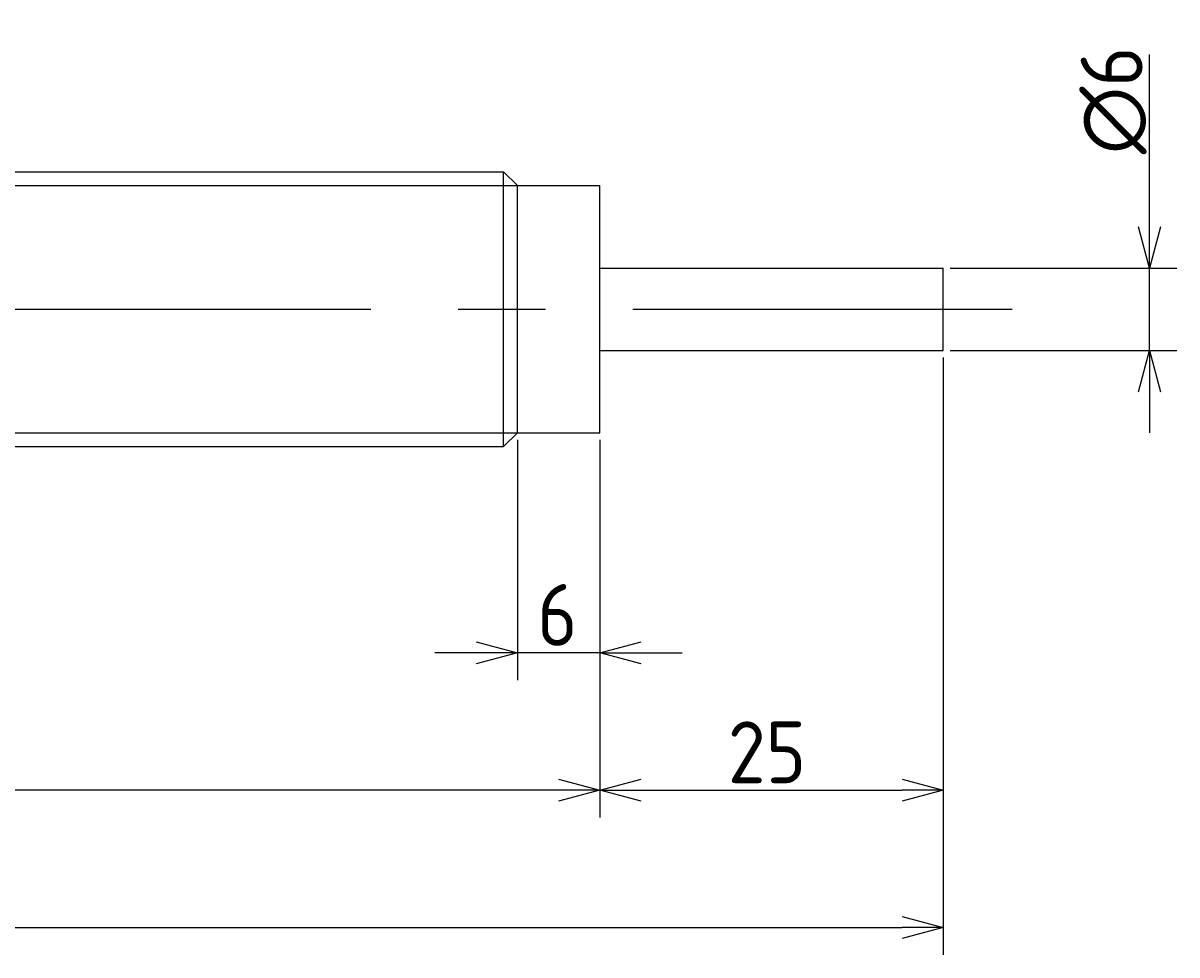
# Model space of a CAD drawing. Extents: x 43 to 372, y 128 to 196.
# Tile 3 of 3: x 288 to 372, y 128 to 196. Entities that reach past the tile are written whole.
import ezdxf

# ---------------------------------------------------------------- set-up
doc = ezdxf.new("R2010")
doc.units = 0
doc.linetypes.add('CENTER', pattern=[50.8, 31.75, -6.35, 6.35, -6.35])
doc.layers.get('0').update_dxf_attribs({"linetype": 'CONTINUOUS'})
doc.layers.get('DEFPOINTS').update_dxf_attribs({"linetype": 'CONTINUOUS'})
for name, color, linetype in [('図形', 7, 'CONTINUOUS'), ('図枠', 7, 'CONTINUOUS'), ('寸法_文字', 3, 'CONTINUOUS')]:
    doc.layers.add(name, color=color, linetype=linetype)
doc.layers.get('0').off()
doc.styles.add('DIMENSION', font='isocp.shx', dxfattribs={"bigfont": 'bigfont.shx'})
doc.dimstyles.get("Standard").update_dxf_attribs({"dimtxt": 0.18, "dimasz": 0.18, "dimexe": 0.18, "dimexo": 0.0625, "dimgap": 0.09, "dimtad": 0, "dimtih": 1, "dimtoh": 1, "dimzin": 0, "dimcen": 0.09, "dimazin": 3, "dimtfac": 1, "dimtofl": 0, "dimtmove": 0, "dimatfit": 3})

# ---------------------------------------------------------------- blocks, each defined once
blk = doc.blocks.new('_OPEN30')
at = {"color": 0, "linetype": 'BYBLOCK'}
for p, q in [((-1, 0.268), (0, 0)), ((0, 0), (-1, -0.268)), ((0, 0), (-1, 0))]:
    blk.add_line(p, q, dxfattribs=at)
blk = doc.blocks.new('*U36')
at = {"layer": '寸法_文字', "color": 3, "style": 'DIMENSION'}
blk.add_text('∅6', height=4.5, rotation=90, dxfattribs=at).set_placement((369.5, 186.288))
blk = doc.blocks.new('*D6')
at = {"layer": 'DEFPOINTS', "color": 0}
for p in [(355, 178), (370, 178), (355, 172)]:
    blk.add_point(p, dxfattribs=at)
at = {"layer": '寸法_文字', "color": 3}
for p, q in [((370, 181), (370, 193.537)), ((355.5, 178), (372, 178)), ((370, 172), (370, 178)), ((355.5, 172), (372, 172)), ((370, 169), (370, 166))]:
    blk.add_line(p, q, dxfattribs=at)
at = {"layer": '図枠'}
blk.add_blockref('*U36', (0, 0), dxfattribs=at)
at = {"layer": '寸法_文字', "color": 3, "xscale": 3, "yscale": 3, "zscale": 3}
for p, rotation in [((370, 178), 270), ((370, 172), 90)]:
    blk.add_blockref('_OPEN30', p, dxfattribs=dict(at, rotation=rotation))
blk = doc.blocks.new('*U24')
at = {"layer": '寸法_文字', "color": 3, "style": 'DIMENSION'}
blk.add_text('6', height=4.5, dxfattribs=at).set_placement((325.448, 150.5))
blk = doc.blocks.new('*D9')
at = {"layer": 'DEFPOINTS', "color": 0}
for p in [(324, 166), (330, 166), (324, 150)]:
    blk.add_point(p, dxfattribs=at)
at = {"layer": '寸法_文字', "color": 3}
for p, q in [((324, 165.5), (324, 148)), ((330, 165.5), (330, 148)), ((321, 150), (318, 150)), ((330, 150), (324, 150)), ((333, 150), (336, 150))]:
    blk.add_line(p, q, dxfattribs=at)
at = {"layer": '図枠'}
blk.add_blockref('*U24', (0, 0), dxfattribs=at)
at = {"layer": '寸法_文字', "color": 3, "xscale": 3, "yscale": 3, "zscale": 3}
blk.add_blockref('_OPEN30', (324, 150), dxfattribs=at)
at = {"layer": '寸法_文字', "color": 3, "xscale": 3, "yscale": 3, "zscale": 3, "rotation": 180}
blk.add_blockref('_OPEN30', (330, 150), dxfattribs=at)
blk = doc.blocks.new('*U23')
at = {"layer": '寸法_文字', "color": 3, "style": 'DIMENSION'}
blk.add_text('120', height=4.5, dxfattribs=at).set_placement((265.723, 140.5))
blk = doc.blocks.new('*D10')
at = {"layer": 'DEFPOINTS', "color": 0}
for p in [(210, 166), (330, 166), (210, 140)]:
    blk.add_point(p, dxfattribs=at)
at = {"layer": '寸法_文字', "color": 3}
for p, q in [((210, 165.5), (210, 138)), ((330, 165.5), (330, 138)), ((327, 140), (213, 140))]:
    blk.add_line(p, q, dxfattribs=at)
at = {"layer": '図枠'}
blk.add_blockref('*U23', (0, 0), dxfattribs=at)
at = {"layer": '寸法_文字', "color": 3, "xscale": 3, "yscale": 3, "zscale": 3, "rotation": 180}
blk.add_blockref('_OPEN30', (210, 140), dxfattribs=at)
at = {"layer": '寸法_文字', "color": 3, "xscale": 3, "yscale": 3, "zscale": 3}
blk.add_blockref('_OPEN30', (330, 140), dxfattribs=at)
blk = doc.blocks.new('*U32')
at = {"layer": '寸法_文字', "color": 3, "style": 'DIMENSION'}
blk.add_text('25', height=4.5, dxfattribs=at).set_placement((339.314, 140.5))
blk = doc.blocks.new('*D11')
at = {"layer": 'DEFPOINTS', "color": 0}
for p in [(355, 172), (330, 166), (355, 140)]:
    blk.add_point(p, dxfattribs=at)
at = {"layer": '寸法_文字', "color": 3}
for p, q in [((355, 171.5), (355, 138)), ((330, 165.5), (330, 138)), ((333, 140), (352, 140))]:
    blk.add_line(p, q, dxfattribs=at)
at = {"layer": '図枠'}
blk.add_blockref('*U32', (0, 0), dxfattribs=at)
at = {"layer": '寸法_文字', "color": 3, "xscale": 3, "yscale": 3, "zscale": 3, "rotation": 180}
blk.add_blockref('_OPEN30', (330, 140), dxfattribs=at)
at = {"layer": '寸法_文字', "color": 3, "xscale": 3, "yscale": 3, "zscale": 3}
blk.add_blockref('_OPEN30', (355, 140), dxfattribs=at)
blk = doc.blocks.new('*U34')
at = {"layer": '寸法_文字', "color": 3, "style": 'DIMENSION'}
blk.add_text('(170)', height=4.5, dxfattribs=at).set_placement((263.925, 130.725))
blk = doc.blocks.new('*D15')
at = {"layer": 'DEFPOINTS', "color": 0}
for p in [(185, 172), (355, 172), (355, 130)]:
    blk.add_point(p, dxfattribs=at)
at = {"layer": '寸法_文字', "color": 3}
for p, q in [((185, 171.5), (185, 128)), ((355, 171.5), (355, 128)), ((188, 130), (352, 130))]:
    blk.add_line(p, q, dxfattribs=at)
at = {"layer": '図枠'}
blk.add_blockref('*U34', (0, 0), dxfattribs=at)
at = {"layer": '寸法_文字', "color": 3, "xscale": 3, "yscale": 3, "zscale": 3, "rotation": 180}
blk.add_blockref('_OPEN30', (185, 130), dxfattribs=at)
at = {"layer": '寸法_文字', "color": 3, "xscale": 3, "yscale": 3, "zscale": 3}
blk.add_blockref('_OPEN30', (355, 130), dxfattribs=at)

msp = doc.modelspace()

# ---------------------------------------------------------------- linework, layer by layer
at = {"layer": '図形'}
for p, q in [((217, 185), (323, 185)), ((323, 165), (323, 185)), ((324, 184), (323, 185)), ((324, 166), (324, 184)), ((324, 184), (330, 184)), ((330, 166), (330, 184)), ((330, 178), (355, 178)), ((355, 172), (355, 178)), ((330, 172), (355, 172)), ((324, 166), (323, 165)), ((324, 166), (330, 166)), ((217, 165), (323, 165))]:
    msp.add_line(p, q, dxfattribs=at)
at = {"layer": '図形', "color": 3}
for p, q in [((216, 184), (324, 184)), ((216, 166), (324, 166))]:
    msp.add_line(p, q, dxfattribs=at)
at = {"layer": '図形', "color": 3, "linetype": 'CENTER'}
msp.add_line((180, 175), (360, 175), dxfattribs=at)

# ---------------------------------------------------------------- dimensions: what is measured, and where the dimension line sits
at = {"layer": '寸法_文字', "color": 3}
dim = msp.add_linear_dim(base=(370, 178), p1=(355, 172), p2=(355, 178), angle=90, text='%%c<>', dimstyle='Standard', override={"dimse1": 0, "dimse2": 0}, dxfattribs=at)
dim.commit()
dim.dimension.update_dxf_attribs({"geometry": '*D6', "text_midpoint": (370, 190), "dimtype": 128})
dim = msp.add_linear_dim(base=(355, 130), p1=(185, 172), p2=(355, 172), text='(<>)', dimstyle='Standard', dxfattribs=at)
dim.commit()
dim.dimension.update_dxf_attribs({"geometry": '*D15', "text_midpoint": (270, 130), "dimtype": 128})
for base, p2, picture, middle in [((355, 140), (355, 172), '*D11', (342.5, 140)), ((210, 140), (210, 166), '*D10', (270, 140)), ((324, 150), (324, 166), '*D9', (327, 150))]:
    dim = msp.add_linear_dim(base=base, p1=(330, 166), p2=p2, dimstyle='Standard', dxfattribs=at)
    dim.commit()
    dim.dimension.update_dxf_attribs({"geometry": picture, "text_midpoint": middle, "dimtype": 128})

doc.saveas('drawing.dxf')
